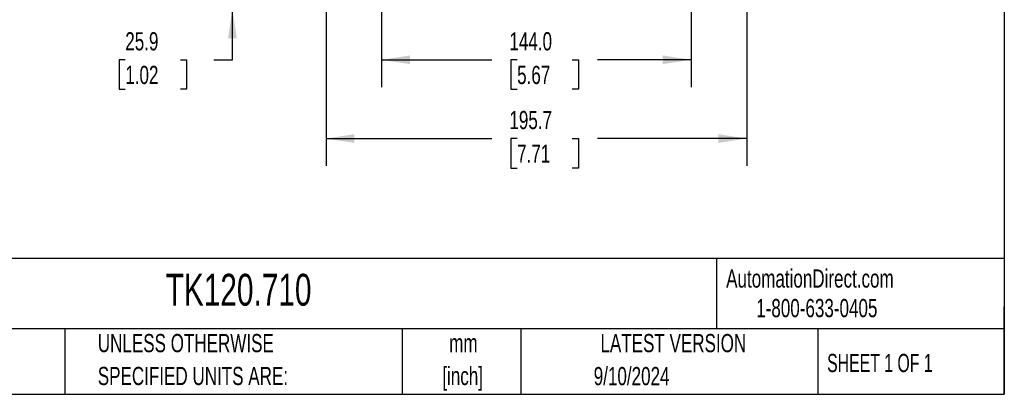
# Model space of a CAD drawing. Header units: millimetres. Extents: x 25 to 1092, y 25 to 838.
# Tile 39 of 50: x 634 to 1092, y 25 to 200. Entities that reach past the tile are written whole.
import ezdxf

# ---------------------------------------------------------------- set-up
doc = ezdxf.new("R2010")
doc.units = ezdxf.units.MM
doc.header["$LTSCALE"] = 4
doc.layers.add('DIMENSIONS', color=140, linetype='Continuous', lineweight=25)
doc.layers.add('TEXT', color=140, linetype='Continuous', lineweight=25)
doc.styles.add('SLDTEXTSTYLE0', font='TXT', dxfattribs={"width": 0.7})
doc.styles.add('SLDTEXTSTYLE1', font='TXT', dxfattribs={"width": 0.65})
doc.dimstyles.new('SLDDIMSTYLE0', dxfattribs={"dimtxt": 8.632031, "dimasz": 13.208, "dimexe": 0, "dimexo": 0.0625, "dimgap": 2.158008, "dimtad": 0, "dimtih": 1, "dimtoh": 1, "dimrnd": 1e-09, "dimzin": 12, "dimdsep": 46, "dimtxsty": 'SLDTEXTSTYLE0', "dimsah": 1, "dimcen": 0.09, "dimadec": 0, "dimazin": 3, "dimtfac": 1, "dimtofl": 0, "dimtmove": 0, "dimatfit": 3, "dimfxl": 0, "dimfrac": 2, "dimtolj": 1, "dimtzin": 12, "dimarcsym": 0})
doc.dimstyles.new('SLDDIMSTYLE2', dxfattribs={"dimtxt": 8.632031, "dimasz": 13.208, "dimexe": 0, "dimexo": 0.0625, "dimgap": 2.158008, "dimtad": 0, "dimtih": 1, "dimtoh": 1, "dimrnd": 1e-09, "dimzin": 12, "dimdsep": 46, "dimtxsty": 'SLDTEXTSTYLE0', "dimsah": 1, "dimcen": 0.09, "dimadec": 0, "dimazin": 3, "dimtfac": 1, "dimtmove": 0, "dimatfit": 0, "dimfxl": 0, "dimfrac": 2, "dimtolj": 1, "dimtzin": 12, "dimarcsym": 0})
doc.dimstyles.new('SLDDIMSTYLE4', dxfattribs={"dimtxt": 8.632031, "dimasz": 13.208, "dimexe": 0, "dimexo": 0.0625, "dimgap": 2.158008, "dimtad": 0, "dimtih": 1, "dimtoh": 1, "dimrnd": 1e-09, "dimzin": 4, "dimdsep": 46, "dimtxsty": 'SLDTEXTSTYLE0', "dimsah": 1, "dimcen": 0.09, "dimadec": 0, "dimazin": 1, "dimtfac": 1, "dimtofl": 0, "dimtmove": 0, "dimatfit": 3, "dimfxl": 0, "dimfrac": 2, "dimtolj": 1, "dimtzin": 12, "dimarcsym": 0})

# ---------------------------------------------------------------- blocks, each defined once
blk = doc.blocks.new('_D_4')
at = {"layer": 'DIMENSIONS'}
for p, q in [((776.63, 298.83), (776.63, 131.68)), ((972.34, 298.83), (972.34, 131.68)), ((776.63, 144.38), (853.83, 144.38)), ((865.53, 144.38), (862.63, 144.38)), ((862.63, 144.38), (862.63, 130.66)), ((891.18, 144.38), (894.08, 144.38)), ((894.08, 144.38), (894.08, 130.66)), ((972.34, 144.38), (902.88, 144.38)), ((862.63, 130.66), (865.53, 130.66)), ((894.08, 130.66), (891.18, 130.66))]:
    blk.add_line(p, q, dxfattribs=at)
for points in [[(776.63, 144.38), (789.84, 142.34), (789.84, 146.41)], [(972.34, 144.38), (959.13, 146.41), (959.13, 142.34)]]:
    blk.add_solid(points, dxfattribs=at)
at = {"layer": 'DIMENSIONS', "char_height": 8.467, "attachment_point": 1, "style": 'SLDTEXTSTYLE0'}
for s, insert in [('195.7', (861.94, 157.22)), ('7.71', (865.53, 141.57))]:
    blk.add_mtext(s, dxfattribs=dict(at, insert=insert))
blk = doc.blocks.new('_D_5')
at = {"layer": 'DIMENSIONS'}
for p, q in [((733.07, 230.15), (733.07, 255.55)), ((787.39, 230.15), (720.37, 230.15)), ((868.35, 204.29), (720.37, 204.29)), ((733.07, 181.03), (733.07, 204.29)), ((683.22, 181.03), (680.32, 181.03)), ((680.32, 181.03), (680.32, 167.31)), ((708.87, 181.03), (711.77, 181.03)), ((711.77, 181.03), (711.77, 167.31)), ((724.43, 181.03), (733.07, 181.03)), ((680.32, 167.31), (683.22, 167.31)), ((711.77, 167.31), (708.87, 167.31))]:
    blk.add_line(p, q, dxfattribs=at)
for points in [[(733.07, 230.15), (735.1, 243.35), (731.04, 243.35)], [(733.07, 204.29), (731.04, 191.08), (735.1, 191.08)]]:
    blk.add_solid(points, dxfattribs=at)
at = {"layer": 'DIMENSIONS', "char_height": 8.467, "attachment_point": 1, "style": 'SLDTEXTSTYLE0'}
for s, insert in [('25.9', (683.22, 193.87)), ('1.02', (683.22, 178.22))]:
    blk.add_mtext(s, dxfattribs=dict(at, insert=insert))
blk = doc.blocks.new('_D_7')
at = {"layer": 'DIMENSIONS'}
for p, q in [((802.48, 215.06), (802.48, 168.33)), ((946.48, 215.06), (946.48, 168.33)), ((802.48, 181.03), (853.83, 181.03)), ((865.53, 181.03), (862.63, 181.03)), ((862.63, 181.03), (862.63, 167.31)), ((891.18, 181.03), (894.08, 181.03)), ((894.08, 181.03), (894.08, 167.31)), ((946.48, 181.03), (902.88, 181.03)), ((862.63, 167.31), (865.53, 167.31)), ((894.08, 167.31), (891.18, 167.31))]:
    blk.add_line(p, q, dxfattribs=at)
for points in [[(802.48, 181.03), (815.69, 179), (815.69, 183.06)], [(946.48, 181.03), (933.27, 183.06), (933.27, 179)]]:
    blk.add_solid(points, dxfattribs=at)
at = {"layer": 'DIMENSIONS', "char_height": 8.467, "attachment_point": 1, "style": 'SLDTEXTSTYLE0'}
for s, insert in [('144.0', (861.94, 193.87)), ('5.67', (865.53, 178.22))]:
    blk.add_mtext(s, dxfattribs=dict(at, insert=insert))

msp = doc.modelspace()

# ---------------------------------------------------------------- linework, layer by layer
at = {"layer": 'TEXT'}
for p, q in [((1092.2, 838.2), (1092.2, 25.4)), ((1092.2, 88.504), (25.4, 88.504)), ((958.302, 88.504), (958.302, 55.88)), ((1092.2, 25.4), (1092.2, 66.04)), ((1092.2, 55.88), (25.4, 55.88)), ((655.121, 55.88), (655.121, 25.4)), ((812.097, 55.88), (812.097, 25.4)), ((867.248, 55.88), (867.248, 25.4)), ((1005.395, 55.88), (1005.395, 25.4)), ((25.4, 25.4), (1092.2, 25.4))]:
    msp.add_line(p, q, dxfattribs=at)

# ---------------------------------------------------------------- texts
at = {"color": 179, "linetype": 'Continuous', "lineweight": 18, "char_height": 8.46667, "attachment_point": 1, "style": 'SLDTEXTSTYLE0'}
for s, insert in [('AutomationDirect.com', (962.78, 83.506)), ('1-800-633-0405', (976.766, 69.748))]:
    msp.add_mtext(s, dxfattribs=dict(at, insert=insert))
at = {"layer": 'TEXT'}
for s, insert, char_height, attachment_point, style in [('TK120.710', (702.007, 81.458), 14.8167, 1, 'SLDTEXTSTYLE0'), ('UNLESS OTHERWISE', (670.432, 53.456), 8.46667, 1, 'SLDTEXTSTYLE0'), ('mm', (840.521, 53.445), 8.4667, 2, 'SLDTEXTSTYLE0'), ('LATEST VERSION', (938.209, 53.456), 8.46667, 2, 'SLDTEXTSTYLE0'), ('SHEET 1 OF 1', (1009.765, 44.206), 8.46667, 1, 'SLDTEXTSTYLE1'), ('SPECIFIED UNITS ARE:', (670.432, 38.167), 8.46667, 1, 'SLDTEXTSTYLE0'), ('[inch]', (840.186, 38.156), 8.4667, 2, 'SLDTEXTSTYLE0'), ('9/10/2024', (918.806, 38.11), 8.4667, 2, 'SLDTEXTSTYLE0')]:
    msp.add_mtext(s, dxfattribs=dict(at, insert=insert, char_height=char_height, attachment_point=attachment_point, style=style))

# ---------------------------------------------------------------- dimensions: what is measured, and where the dimension line sits
at = {"layer": 'DIMENSIONS'}
for base, p1, p2, angle, dimstyle, picture, middle in [((972.338, 144.375), (776.627, 303.907), (972.338, 303.907), 0.00002, 'SLDDIMSTYLE0', '_D_4', (878.354, 144.375)), ((733.068, 230.147), (873.427, 204.287), (792.469, 230.147), 90, 'SLDDIMSTYLE2', '_D_5', (733.068, 181.027))]:
    dim = msp.add_linear_dim(base=base, p1=p1, p2=p2, angle=angle, dimstyle=dimstyle, dxfattribs=at)
    dim.commit()
    dim.dimension.update_dxf_attribs({"geometry": picture, "text_midpoint": middle, "dimtype": 160})
dim = msp.add_linear_dim(base=(946.48, 181.027), p1=(802.48, 220.136), p2=(946.48, 220.136), dimstyle='SLDDIMSTYLE4', dxfattribs=at)
dim.commit()
dim.dimension.update_dxf_attribs({"geometry": '_D_7', "text_midpoint": (878.354, 181.027), "dimtype": 160})

doc.saveas('drawing.dxf')
